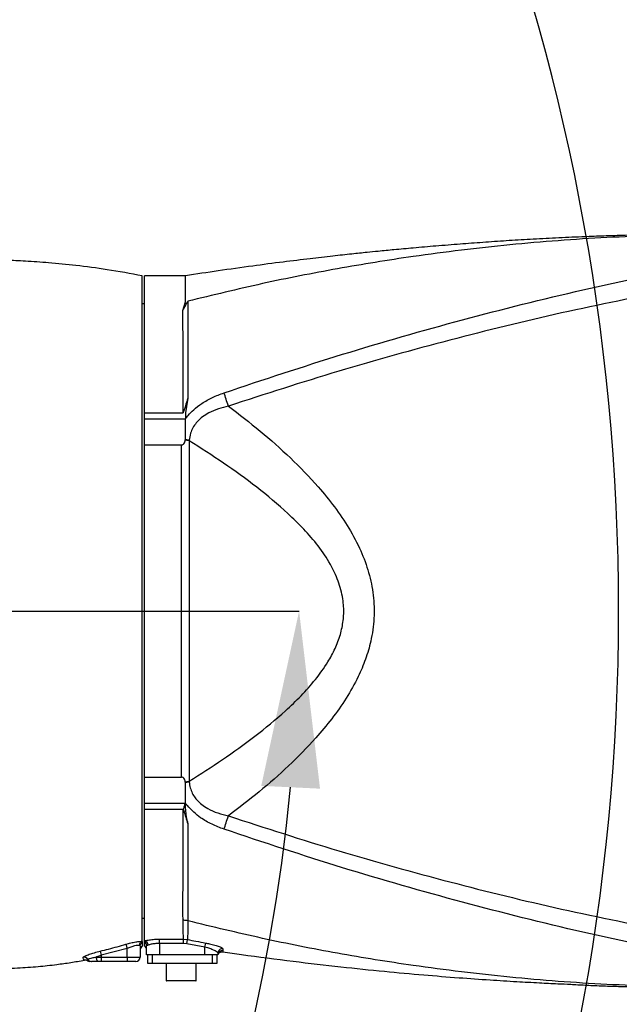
# Model space of a CAD drawing. Header units: millimetres. Extents: x 1654 to 2248, y 5204 to 5624.
# Tile 23 of 81: x 1872 to 1886, y 5268 to 5290. Entities that reach past the tile are written whole.
import ezdxf

# ---------------------------------------------------------------- set-up
doc = ezdxf.new("R2010")
doc.units = ezdxf.units.MM
doc.header["$PDSIZE"] = -1
for name, color, linetype in [('运动空间03轨迹注释', 6, 'Continuous'), ('运动空间05模型', 7, 'Continuous'), ('运动空间16俯视轨迹', 2, 'Continuous')]:
    doc.layers.add(name, color=color, linetype=linetype)
doc.styles.add('SLDTEXTSTYLE0', font='TXT', dxfattribs={"width": 0.7})
doc.dimstyles.new('SLDDIMSTYLE0', dxfattribs={"dimtxt": 3.5, "dimasz": 4.08, "dimexe": 0, "dimexo": 0.0625, "dimgap": 0.875, "dimtad": 0, "dimtih": 1, "dimtoh": 1, "dimdec": 4, "dimlfac": 10, "dimzin": 12, "dimdsep": 46, "dimtxsty": 'SLDTEXTSTYLE0', "dimsah": 1, "dimcen": 0.09, "dimazin": 3, "dimtfac": 1, "dimtdec": 3, "dimtofl": 0, "dimtmove": 0, "dimatfit": 3, "dimfxl": 1, "dimfrac": 2, "dimtolj": 1, "dimtzin": 12, "dimarcsym": 0})
doc.dimstyles.new('SLDDIMSTYLE1', dxfattribs={"dimtxt": 5, "dimasz": 4.08, "dimexe": 1, "dimexo": 0.0625, "dimgap": 0.875, "dimtad": 1, "dimlfac": 10, "dimrnd": 1e-09, "dimzin": 12, "dimdsep": 46, "dimtxsty": 'SLDTEXTSTYLE0', "dimsah": 1, "dimcen": 0.09, "dimadec": 0, "dimazin": 3, "dimtfac": 1, "dimtdec": 3, "dimtofl": 0, "dimtmove": 0, "dimatfit": 3, "dimfxl": 1, "dimfrac": 2, "dimtolj": 1, "dimtzin": 12, "dimarcsym": 0})
doc.dimstyles.new('SLDDIMSTYLE6', dxfattribs={"dimtxt": 3.5, "dimasz": 4.08, "dimexe": 0, "dimexo": 0.0625, "dimgap": 0.875, "dimtad": 2, "dimlfac": 10, "dimrnd": 1e-09, "dimzin": 12, "dimdsep": 46, "dimtxsty": 'SLDTEXTSTYLE0', "dimsah": 1, "dimcen": 0, "dimadec": 0, "dimazin": 3, "dimtfac": 1, "dimtdec": 3, "dimtofl": 0, "dimtmove": 0, "dimatfit": 3, "dimfxl": 1, "dimfrac": 2, "dimtolj": 1, "dimtzin": 12, "dimarcsym": 0})

# ---------------------------------------------------------------- blocks, each defined once
blk = doc.blocks.new('*D153')
at = {"layer": 'Defpoints', "color": 0}
for p in [(1820.531, 5276.687), (1835.781, 5276.687), (1851.031, 5276.687), (1793.801, 5269.285), (1859.205, 5241.073)]:
    blk.add_point(p, dxfattribs=at)
at = {"layer": '运动空间03轨迹注释', "color": 0, "lineweight": -2}
blk.add_line((1851.093, 5276.687), (1878.408, 5276.687), dxfattribs=at)
for start, end in [(280.9006, 354.5139), (195.4861, 269.1523)]:
    blk.add_arc((1835.781, 5276.687), 42.627, start, end, dxfattribs=at)
at = {"layer": '运动空间03轨迹注释', "color": 0}
for points in [[(1878.892, 5272.58), (1877.533, 5272.645), (1878.408, 5276.687)], [(1795.364, 5265.456), (1794.038, 5265.156), (1793.801, 5269.285)]]:
    blk.add_solid(points, dxfattribs=at)
at = {"layer": '运动空间03轨迹注释', "color": 0, "insert": (1836.025, 5235.972), "char_height": 3.5, "attachment_point": 1, "style": 'SLDTEXTSTYLE0'}
blk.add_mtext('\\A1;170%%d', dxfattribs=at)
blk = doc.blocks.new('*D154')
at = {"layer": 'Defpoints', "color": 0}
for p in [(1835.781, 5276.687), (1975.671, 5252.486)]:
    blk.add_point(p, dxfattribs=at)
at = {"layer": '运动空间03轨迹注释', "color": 0, "lineweight": -2}
blk.add_line((1953.311, 5256.354), (1971.651, 5253.181), dxfattribs=at)
at = {"layer": '运动空间03轨迹注释', "color": 0}
blk.add_solid([(1971.535, 5252.511), (1971.767, 5253.851), (1975.671, 5252.486)], dxfattribs=at)
at = {"layer": '运动空间03轨迹注释', "color": 0, "insert": (1954.919, 5260.516), "char_height": 3.5, "attachment_point": 1, "rotation": 350.1847, "style": 'SLDTEXTSTYLE0'}
blk.add_mtext('\\A1;R1420', dxfattribs=at)
blk = doc.blocks.new('*D156')
at = {"layer": 'Defpoints', "color": 0}
for p in [(1879.988, 5300.089), (1835.781, 5276.687)]:
    blk.add_point(p, dxfattribs=at)
at = {"layer": '运动空间03轨迹注释', "color": 0, "lineweight": -2}
for p, q in [((1894.761, 5307.91), (1883.594, 5301.998)), ((1835.781, 5276.597), (1835.781, 5276.777)), ((1835.691, 5276.687), (1835.871, 5276.687))]:
    blk.add_line(p, q, dxfattribs=at)
at = {"layer": '运动空间03轨迹注释', "color": 0}
blk.add_solid([(1883.276, 5302.599), (1883.912, 5301.397), (1879.988, 5300.089)], dxfattribs=at)
at = {"layer": '运动空间03轨迹注释', "color": 0, "insert": (1889.889, 5307.97), "char_height": 5, "attachment_point": 5, "rotation": 27.8952, "style": 'SLDTEXTSTYLE0'}
blk.add_mtext('\\A1;\\H0.583333x;R500', dxfattribs=at)

msp = doc.modelspace()

# ---------------------------------------------------------------- linework, layer by layer
at = {"layer": '运动空间05模型', "lineweight": 25}
for p, q in [((1874.780534, 5269.048575), (1874.780534, 5284.437379)), ((1875.780534, 5284.437379), (1874.830534, 5284.437379)), ((1874.830534, 5281.269954), (1874.830534, 5284.437379)), ((1875.780534, 5283.835674), (1875.780534, 5284.437379)), ((1874.830534, 5283.787379), (1874.780534, 5283.787379)), ((1875.722363, 5283.638757), (1875.780534, 5283.835673)), ((1875.832504, 5281.605894), (1875.780534, 5281.269954)), ((1874.830534, 5281.269954), (1875.728616, 5281.269954)), ((1874.830534, 5281.13091), (1874.830534, 5281.269954)), ((1875.780534, 5281.269954), (1875.780534, 5281.13091)), ((1874.830534, 5281.13091), (1875.780534, 5281.13091)), ((1875.776281, 5280.635742), (1875.780523, 5280.65661)), ((1875.863985, 5280.637426), (1875.865428, 5280.623344)), ((1875.865428, 5280.623344), (1875.865428, 5272.751413)), ((1874.830534, 5280.526531), (1875.689866, 5280.526531)), ((1874.830534, 5272.848226), (1874.830534, 5280.526531)), ((1875.689866, 5272.848226), (1875.689866, 5280.526531)), ((1874.830534, 5272.848226), (1875.689866, 5272.848226)), ((1875.780523, 5272.718148), (1875.776281, 5272.739015)), ((1875.865428, 5272.751413), (1875.863985, 5272.737331)), ((1874.830534, 5272.243847), (1875.762099, 5272.243847)), ((1874.830534, 5272.104803), (1874.830534, 5272.243847)), ((1875.780534, 5272.104803), (1875.780534, 5272.243847)), ((1874.830534, 5272.104803), (1875.728616, 5272.104803)), ((1874.830534, 5269.060491), (1874.830534, 5272.104803)), ((1874.780534, 5269.587379), (1874.830534, 5269.587379)), ((1875.836692, 5269.524785), (1875.836692, 5269.524784)), ((1875.836692, 5269.524784), (1875.836733, 5269.524774)), ((1874.402769, 5268.982543), (1874.430534, 5268.888263)), ((1874.780534, 5269.048575), (1874.780534, 5269.028779)), ((1874.780534, 5269.028779), (1874.780534, 5268.937379)), ((1874.830534, 5269.028779), (1874.830534, 5269.060491)), ((1874.830534, 5268.937379), (1874.830534, 5269.028779)), ((1875.180534, 5269.100066), (1875.733507, 5269.100066)), ((1875.180534, 5269.002166), (1875.180534, 5269.100066)), ((1875.733507, 5269.002166), (1875.180534, 5269.002166)), ((1875.180534, 5269.002166), (1875.180534, 5268.737379)), ((1875.733507, 5269.100066), (1875.826565, 5269.091255)), ((1875.733507, 5269.002166), (1875.733507, 5269.100066)), ((1875.807956, 5268.995029), (1875.733507, 5269.002166)), ((1875.807956, 5268.995029), (1875.826565, 5269.091255)), ((1876.230534, 5268.91484), (1875.807956, 5268.995029)), ((1876.230534, 5268.91484), (1876.248524, 5269.011488)), ((1873.807492, 5268.82373), (1873.830534, 5268.727892)), ((1874.430534, 5268.888263), (1873.830534, 5268.727892)), ((1874.430534, 5268.687379), (1874.430534, 5268.888263)), ((1874.730534, 5268.943192), (1874.715702, 5268.954619)), ((1874.730534, 5268.943192), (1874.730534, 5268.687379)), ((1874.880534, 5268.737379), (1874.880534, 5268.943198)), ((1875.180534, 5268.737379), (1874.880534, 5268.737379)), ((1874.905534, 5268.537379), (1874.905534, 5268.737379)), ((1875.005534, 5268.737379), (1875.005534, 5268.537379)), ((1876.230534, 5268.737379), (1875.180534, 5268.737379)), ((1876.230534, 5268.737379), (1876.230534, 5268.91484)), ((1876.530534, 5268.737379), (1876.230534, 5268.737379)), ((1876.405534, 5268.537379), (1876.405534, 5268.737379)), ((1876.505534, 5268.737379), (1876.505534, 5268.537379)), ((1876.530534, 5268.781812), (1876.530534, 5268.737379)), ((1873.411769, 5268.679416), (1873.413623, 5268.684788)), ((1873.515458, 5268.634657), (1873.517739, 5268.637379)), ((1873.716765, 5268.687379), (1873.830534, 5268.687379)), ((1873.830534, 5268.587379), (1873.754688, 5268.587379)), ((1873.830534, 5268.727892), (1873.830534, 5268.687379)), ((1873.830534, 5268.687379), (1873.830534, 5268.587379)), ((1873.830534, 5268.687379), (1874.430534, 5268.687379)), ((1874.430534, 5268.587379), (1873.830534, 5268.587379)), ((1874.430534, 5268.687379), (1874.730534, 5268.687379)), ((1874.430534, 5268.687379), (1874.430534, 5268.587379)), ((1874.630534, 5268.587379), (1874.430534, 5268.587379)), ((1875.005534, 5268.537379), (1874.905534, 5268.537379)), ((1876.405534, 5268.537379), (1875.005534, 5268.537379)), ((1875.330534, 5268.537379), (1875.330534, 5268.147379)), ((1876.030534, 5268.147379), (1876.030534, 5268.537379)), ((1876.505534, 5268.537379), (1876.405534, 5268.537379)), ((1875.330534, 5268.147379), (1875.804376, 5268.147379)), ((1875.800838, 5268.137379), (1875.340534, 5268.137379)), ((1876.020534, 5268.137379), (1875.800838, 5268.137379)), ((1875.804376, 5268.147379), (1876.030534, 5268.147379))]:
    msp.add_line(p, q, dxfattribs=at)
at = {"layer": '运动空间05模型', "lineweight": 25, "flags": 128}
msp.add_lwpolyline([(1873.716765, 5268.687379), (1873.717494, 5268.66787), (1873.719652, 5268.64911), (1873.723157, 5268.631822), (1873.727873, 5268.616668), (1873.733619, 5268.604232), (1873.740176, 5268.594991), (1873.74729, 5268.5893), (1873.754688, 5268.587379)], dxfattribs=at)
at = {"layer": '运动空间05模型', "lineweight": 25}
for centre, radius, start, end in [((1875.696426, 5279.734836), 0.904438, 79.2304977, 84.9346298), ((1875.696426, 5273.639921), 0.904438, 275.0653693, 280.7695023), ((1874.814043, 5268.957725), 0.104081, 2.3982219, 80.8839169), ((1874.781909, 5268.942974), 0.098625, 0.1300525, 60.4603569), ((1874.830534, 5268.850784), 0.1, 117.1168811, 179.9990305), ((1874.780534, 5268.850776), 0.1, 0, 60), ((1876.630283, 5268.781332), 0.099751, 80.5063375, 179.7245107), ((1876.630436, 5268.737202), 0.099903, 81.2330098, 179.8984977), ((1873.430809, 5268.581039), 0.100202, 32.3506105, 100.9536368), ((1873.431129, 5268.585202), 0.101113, 31.0660034, 99.9698975), ((1873.460332, 5268.516162), 0.1, 59.9366093, 100.2776153), ((1873.5637, 5268.687379), 0.1, 237.8205587, 270.0000028), ((1873.600275, 5268.687098), 0.099719, 211.7275531, 269.9768319), ((1873.603171, 5268.685363), 0.097985, 209.3216985, 269.8071064), ((1874.630534, 5268.687379), 0.1, 270, 0), ((1875.340534, 5268.147379), 0.01, 180, 270), ((1876.020534, 5268.147379), 0.01, 270, 0)]:
    msp.add_arc(centre, radius, start, end, dxfattribs=at)
for points, knots in [([(1887.780534, 5285.387379), (1887.569998, 5285.388433), (1887.177776, 5285.390397), (1886.639113, 5285.385901), (1886.186997, 5285.378324), (1885.812222, 5285.368295), (1885.394485, 5285.354825), (1884.902426, 5285.336106), (1884.344243, 5285.311669), (1883.758174, 5285.280558), (1883.200065, 5285.245843), (1882.667181, 5285.209111), (1882.122785, 5285.168855), (1881.585215, 5285.12594), (1881.075349, 5285.082051), (1880.629826, 5285.041142), (1880.273326, 5285.006689), (1879.948717, 5284.97408), (1879.599728, 5284.93771), (1879.160599, 5284.889795), (1878.631461, 5284.828845), (1878.012501, 5284.753117), (1877.303993, 5284.660279), (1876.549608, 5284.554945), (1876.032144, 5284.475469), (1875.780119, 5284.436761)], [0, 0, 0, 0, 0.051574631, 0.096081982, 0.134275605, 0.168497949, 0.204224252, 0.242694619, 0.292122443, 0.340945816, 0.387293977, 0.433441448, 0.47737716, 0.523352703, 0.566681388, 0.603367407, 0.633449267, 0.654693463, 0.683334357, 0.719376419, 0.762823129, 0.813678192, 0.871946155, 0.937632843, 1, 1, 1, 1]), ([(1887.780534, 5285.387379), (1887.029023, 5285.372115), (1885.526643, 5285.341599), (1883.279214, 5285.167035), (1881.202033, 5284.918438), (1879.296004, 5284.609146), (1877.557976, 5284.268483), (1876.410596, 5283.989511), (1875.836692, 5283.849972)], [0, 0, 0, 0, 0.186781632, 0.373403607, 0.559960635, 0.70656151, 0.853225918, 1, 1, 1, 1]), ([(1874.780534, 5284.437372), (1874.509522, 5284.486779), (1873.999207, 5284.579812), (1873.275362, 5284.67476), (1872.644905, 5284.737489), (1872.108629, 5284.774687), (1871.667411, 5284.794547), (1871.321668, 5284.80329), (1871.064728, 5284.805967), (1870.863547, 5284.805928), (1870.682753, 5284.804295), (1870.475694, 5284.800545), (1870.287138, 5284.794936), (1870.14965, 5284.78981), (1870.10271, 5284.787657), (1870.096641, 5284.787379)], [0, 0, 0, 0, 0.1754734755, 0.3304159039, 0.4649240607, 0.5790541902, 0.6728342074, 0.7462735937, 0.7993713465, 0.8365344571, 0.8744161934, 0.9146217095, 0.9681494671, 0.9958825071, 1, 1, 1, 1]), ([(1876.67126, 5281.731798), (1877.583481, 5282.035591), (1879.407118, 5282.642908), (1882.178517, 5283.430724), (1884.966808, 5284.134581), (1886.843545, 5284.512371), (1887.780534, 5284.700988)], [0, 0, 0, 0, 0.250584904, 0.500948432, 0.750841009, 1, 1, 1, 1]), ([(1887.080546, 5284.113752), (1886.212759, 5283.941627), (1884.47402, 5283.59675), (1881.889003, 5282.961108), (1879.316586, 5282.24897), (1877.622465, 5281.699813), (1876.774027, 5281.424789)], [0, 0, 0, 0, 0.248961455, 0.498831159, 0.749008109, 1, 1, 1, 1]), ([(1875.722363, 5283.638757), (1875.740939, 5283.673348), (1875.774096, 5283.735093), (1875.810378, 5283.802941), (1875.829028, 5283.83814), (1875.833978, 5283.846938), (1875.835522, 5283.849187), (1875.836217, 5283.849763), (1875.836503, 5283.849915), (1875.836637, 5283.849956), (1875.836692, 5283.849972)], [0, 0, 0, 0, 0.488445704, 0.871882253, 0.967744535, 0.991735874, 0.997789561, 0.999153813, 0.999653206, 1, 1, 1, 1]), ([(1875.836692, 5283.849972), (1875.836692, 5283.849972), (1875.836923, 5283.7337), (1875.837096, 5283.512853), (1875.836762, 5283.144691), (1875.836068, 5282.743022), (1875.834759, 5282.241318), (1875.833256, 5281.817702), (1875.832504, 5281.605894)], [0, 0, 0, 0, 0.000001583, 0.238822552, 0.397277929, 0.555733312, 0.777866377, 1, 1, 1, 1]), ([(1875.728616, 5281.269954), (1875.728354, 5281.338444), (1875.727153, 5281.652414), (1875.725036, 5282.175324), (1875.723384, 5282.718023), (1875.722532, 5283.133093), (1875.722251, 5283.418583), (1875.72233, 5283.574309), (1875.722363, 5283.638757)], [0, 0, 0, 0, 0.069017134, 0.316386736, 0.563756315, 0.724966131, 0.886175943, 1, 1, 1, 1]), ([(1875.969987, 5281.336921), (1875.969988, 5281.336922), (1876.02809, 5281.391077), (1876.16477, 5281.496758), (1876.402221, 5281.630444), (1876.580763, 5281.697705), (1876.67126, 5281.731798)], [0, 0, 0, 0, 0.000007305, 0.304061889, 0.647249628, 1, 1, 1, 1]), ([(1875.832504, 5281.605894), (1875.824947, 5281.581263), (1875.791018, 5281.470685), (1875.756984, 5281.358582), (1875.72908, 5281.271404), (1875.728616, 5281.269954)], [0, 0, 0, 0, 0.219856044, 0.987031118, 1, 1, 1, 1]), ([(1875.780534, 5281.13091), (1875.780535, 5281.130911), (1875.80025, 5281.157682), (1875.857876, 5281.229626), (1875.924626, 5281.296709), (1875.969985, 5281.33692), (1875.969987, 5281.336921)], [0, 0, 0, 0, 0.000020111, 0.364343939, 0.999979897, 1, 1, 1, 1]), ([(1876.774027, 5281.424789), (1876.695874, 5281.405466), (1876.539771, 5281.36687), (1876.337489, 5281.282382), (1876.173197, 5281.180291), (1876.017572, 5281.041126), (1875.933776, 5280.902932), (1875.8821, 5280.755968), (1875.872093, 5280.690487), (1875.863985, 5280.637426)], [0, 0, 0, 0, 0.1762837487, 0.3521093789, 0.4806068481, 0.6088925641, 0.8302348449, 0.8624312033, 1, 1, 1, 1]), ([(1876.774027, 5281.424789), (1877.020669, 5281.23481), (1877.514062, 5280.854769), (1878.213735, 5280.235675), (1878.785677, 5279.646448), (1879.233753, 5279.09895), (1879.56824, 5278.607633), (1879.837173, 5278.099477), (1880.028401, 5277.578958), (1880.137256, 5277.054046), (1880.15283, 5276.517538), (1880.083444, 5276.018907), (1879.950625, 5275.569303), (1879.763079, 5275.125312), (1879.502893, 5274.663475), (1879.169523, 5274.19252), (1878.728579, 5273.666822), (1878.170386, 5273.099643), (1877.490955, 5272.501928), (1877.012969, 5272.133929), (1876.774027, 5271.949968)], [0, 0, 0, 0, 0.077650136, 0.155334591, 0.232853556, 0.282225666, 0.331661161, 0.380895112, 0.425260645, 0.469578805, 0.514026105, 0.558486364, 0.594576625, 0.630688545, 0.678512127, 0.726501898, 0.774437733, 0.849540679, 0.924786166, 1, 1, 1, 1]), ([(1874.830534, 5280.526531), (1874.830534, 5280.627401), (1874.830534, 5280.829103), (1874.830534, 5281.03032), (1874.830534, 5281.13091)], [0, 0, 0, 0, 0.500090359, 1, 1, 1, 1]), ([(1875.780534, 5280.656641), (1875.780534, 5280.736802), (1875.780534, 5280.897091), (1875.780534, 5281.052981), (1875.780534, 5281.13091)], [0, 0, 0, 0, 0.500107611, 1, 1, 1, 1]), ([(1875.689866, 5280.526531), (1875.695085, 5280.527027), (1875.706662, 5280.528128), (1875.725425, 5280.538173), (1875.748979, 5280.561829), (1875.76615, 5280.596466), (1875.773358, 5280.624409), (1875.776281, 5280.635742)], [0, 0, 0, 0, 0.0933219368, 0.2069980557, 0.3895397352, 0.7524056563, 1, 1, 1, 1]), ([(1875.780493, 5280.656617), (1875.807585, 5280.651072), (1875.835811, 5280.645294), (1875.862897, 5280.63773), (1875.863985, 5280.637426)], [0, 0, 0, 0, 0.959839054, 1, 1, 1, 1]), ([(1875.865428, 5272.751413), (1876.124249, 5272.916825), (1876.641941, 5273.247681), (1877.390783, 5273.784579), (1877.993494, 5274.281836), (1878.457002, 5274.724048), (1878.790966, 5275.096835), (1879.054181, 5275.46344), (1879.245833, 5275.815412), (1879.368553, 5276.135776), (1879.436068, 5276.463086), (1879.446183, 5276.741372), (1879.413967, 5277.050491), (1879.323276, 5277.385376), (1879.127372, 5277.79617), (1878.855799, 5278.197468), (1878.520439, 5278.585317), (1878.04961, 5279.04432), (1877.433273, 5279.559111), (1876.664142, 5280.11288), (1876.131648, 5280.453201), (1875.865428, 5280.623344)], [0, 0, 0, 0, 0.08362237, 0.167261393, 0.250755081, 0.29615445, 0.341589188, 0.386837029, 0.418642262, 0.45040491, 0.479775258, 0.509126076, 0.525695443, 0.564162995, 0.60273007, 0.649042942, 0.695589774, 0.7420955, 0.827956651, 0.913986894, 1, 1, 1, 1]), ([(1874.830534, 5272.243847), (1874.830534, 5272.309026), (1874.830534, 5272.443431), (1874.830534, 5272.651304), (1874.830534, 5272.784517), (1874.830534, 5272.848226)], [0, 0, 0, 0, 0.329420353, 0.679295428, 1, 1, 1, 1]), ([(1875.776281, 5272.739015), (1875.772771, 5272.752355), (1875.765113, 5272.781462), (1875.747284, 5272.814778), (1875.72525, 5272.836335), (1875.708116, 5272.846419), (1875.695238, 5272.847694), (1875.689866, 5272.848226)], [0, 0, 0, 0, 0.291814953, 0.63671995, 0.769730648, 0.903952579, 1, 1, 1, 1]), ([(1875.863985, 5272.737331), (1875.862897, 5272.737028), (1875.835804, 5272.729461), (1875.80757, 5272.723682), (1875.78047, 5272.718136)], [0, 0, 0, 0, 0.040150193, 1, 1, 1, 1]), ([(1875.780534, 5272.243847), (1875.780534, 5272.321769), (1875.780534, 5272.477659), (1875.780534, 5272.637948), (1875.780534, 5272.718116)], [0, 0, 0, 0, 0.499851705, 1, 1, 1, 1]), ([(1875.863985, 5272.737331), (1875.871104, 5272.690211), (1875.89052, 5272.561714), (1875.960791, 5272.422531), (1876.059912, 5272.298392), (1876.1521, 5272.210679), (1876.315656, 5272.102916), (1876.525221, 5272.011882), (1876.691001, 5271.970629), (1876.774027, 5271.949968)], [0, 0, 0, 0, 0.122418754, 0.333834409, 0.373048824, 0.499452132, 0.62603325, 0.812709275, 1, 1, 1, 1]), ([(1875.762099, 5272.243847), (1875.757624, 5272.220531), (1875.748661, 5272.173839), (1875.735304, 5272.127835), (1875.728616, 5272.104803)], [0, 0, 0, 0, 0.49935693, 1, 1, 1, 1]), ([(1875.969987, 5272.037836), (1875.969985, 5272.037837), (1875.917114, 5272.084708), (1875.851109, 5272.152477), (1875.794539, 5272.22483), (1875.780535, 5272.243846), (1875.780534, 5272.243847)], [0, 0, 0, 0, 0.000020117, 0.74112419, 0.999979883, 1, 1, 1, 1]), ([(1875.722603, 5269.536842), (1875.722442, 5269.662229), (1875.722174, 5269.870793), (1875.722531, 5270.241833), (1875.723387, 5270.657776), (1875.725047, 5271.20338), (1875.727174, 5271.726837), (1875.728366, 5272.039369), (1875.728616, 5272.104803)], [0, 0, 0, 0, 0.215212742, 0.357978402, 0.500744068, 0.721184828, 0.94162561, 1, 1, 1, 1]), ([(1875.728616, 5272.104803), (1875.731812, 5272.094594), (1875.766836, 5271.982694), (1875.801239, 5271.870668), (1875.832504, 5271.768863)], [0, 0, 0, 0, 0.091232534, 1, 1, 1, 1]), ([(1875.780534, 5272.104803), (1875.780536, 5272.103089), (1875.780679, 5271.990222), (1875.80679, 5271.878696), (1875.832504, 5271.768863)], [0, 0, 0, 0, 0.01518352, 1, 1, 1, 1]), ([(1876.67126, 5271.642959), (1876.577583, 5271.678363), (1876.387608, 5271.750161), (1876.151598, 5271.8867), (1876.019508, 5271.991679), (1875.969988, 5272.037835), (1875.969987, 5272.037836)], [0, 0, 0, 0, 0.365310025, 0.74084249, 0.999992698, 1, 1, 1, 1]), ([(1876.774027, 5271.949968), (1877.622432, 5271.674955), (1879.316503, 5271.125815), (1881.888709, 5270.41373), (1884.473756, 5269.778065), (1886.212545, 5269.433176), (1887.080546, 5269.261008)], [0, 0, 0, 0, 0.250982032, 0.501154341, 0.750977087, 1, 1, 1, 1]), ([(1875.832504, 5271.768863), (1875.833256, 5271.557053), (1875.834759, 5271.133433), (1875.836068, 5270.631726), (1875.836762, 5270.230057), (1875.837096, 5269.861899), (1875.836923, 5269.641055), (1875.836692, 5269.524786), (1875.836692, 5269.524785)], [0, 0, 0, 0, 0.222135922, 0.444271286, 0.602726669, 0.761182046, 0.999998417, 1, 1, 1, 1]), ([(1887.780534, 5268.67377), (1886.843545, 5268.862387), (1884.966808, 5269.240176), (1882.178517, 5269.944033), (1879.407118, 5270.731849), (1877.583481, 5271.339166), (1876.67126, 5271.642959)], [0, 0, 0, 0, 0.249158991, 0.499051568, 0.749415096, 1, 1, 1, 1]), ([(1875.733507, 5269.100066), (1875.731344, 5269.155778), (1875.726999, 5269.267711), (1875.724073, 5269.44686), (1875.722603, 5269.536842)], [0, 0, 0, 0, 0.4977247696, 1, 1, 1, 1]), ([(1875.836692, 5269.524784), (1875.806152, 5269.529982), (1875.768332, 5269.536419), (1875.729985, 5269.536773), (1875.722603, 5269.536842)], [0, 0, 0, 0, 0.807499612, 1, 1, 1, 1]), ([(1875.836733, 5269.524774), (1875.836733, 5269.524773), (1875.835694, 5269.430513), (1875.83257, 5269.259807), (1875.828573, 5269.147612), (1875.826565, 5269.091255)], [0, 0, 0, 0, 0.000004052, 0.497687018, 1, 1, 1, 1]), ([(1887.780534, 5267.987379), (1887.029025, 5268.002643), (1885.526651, 5268.033158), (1883.27923, 5268.207721), (1881.202056, 5268.456316), (1879.296034, 5268.765606), (1877.558012, 5269.106267), (1876.410636, 5269.385237), (1875.836733, 5269.524774)], [0, 0, 0, 0, 0.186781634, 0.373403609, 0.559960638, 0.706561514, 0.853225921, 1, 1, 1, 1]), ([(1873.807492, 5268.82373), (1873.87226, 5268.839552), (1874.071785, 5268.888292), (1874.269341, 5268.944548), (1874.402769, 5268.982543)], [0, 0, 0, 0, 0.324610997, 1, 1, 1, 1]), ([(1874.402769, 5268.982543), (1874.440244, 5268.993073), (1874.518991, 5269.015201), (1874.630966, 5269.039132), (1874.724962, 5269.051999), (1874.766415, 5269.051314), (1874.780213, 5269.048636), (1874.780534, 5269.048573)], [0, 0, 0, 0, 0.231453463, 0.486348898, 0.738553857, 0.993932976, 1, 1, 1, 1]), ([(1874.830534, 5269.060491), (1874.843125, 5269.064131), (1874.879865, 5269.074752), (1874.969024, 5269.089449), (1875.080581, 5269.098807), (1875.153147, 5269.099721), (1875.180534, 5269.100066)], [0, 0, 0, 0, 0.167584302, 0.489004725, 0.807145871, 1, 1, 1, 1]), ([(1874.918034, 5268.96208), (1874.906783, 5268.9591), (1874.885154, 5268.953372), (1874.882032, 5268.946497), (1874.880534, 5268.943198)], [0, 0, 0, 0, 0.520158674, 1, 1, 1, 1]), ([(1875.180534, 5269.002166), (1875.159985, 5269.001815), (1875.105416, 5269.000885), (1875.021527, 5268.991352), (1874.954887, 5268.976473), (1874.927467, 5268.965764), (1874.918034, 5268.96208)], [0, 0, 0, 0, 0.191364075, 0.508185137, 0.830803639, 1, 1, 1, 1]), ([(1875.826565, 5269.091255), (1875.892038, 5269.078698), (1876.032621, 5269.051737), (1876.173341, 5269.025503), (1876.248524, 5269.011488)], [0, 0, 0, 0, 0.465727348, 1, 1, 1, 1]), ([(1876.248524, 5269.011488), (1876.27654, 5269.005971), (1876.35082, 5268.991346), (1876.463191, 5268.962348), (1876.564959, 5268.929221), (1876.633661, 5268.899392), (1876.642377, 5268.886277), (1876.646736, 5268.879717)], [0, 0, 0, 0, 0.134880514, 0.357622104, 0.575195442, 0.787531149, 1, 1, 1, 1]), ([(1873.413623, 5268.684788), (1873.414785, 5268.686202), (1873.421634, 5268.694541), (1873.458029, 5268.715169), (1873.5482, 5268.750043), (1873.669382, 5268.78862), (1873.761421, 5268.812018), (1873.807492, 5268.82373)], [0, 0, 0, 0, 0.0481498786, 0.2839365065, 0.5234895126, 0.7614810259, 1, 1, 1, 1]), ([(1874.715702, 5268.954619), (1874.715461, 5268.954682), (1874.705109, 5268.957423), (1874.673819, 5268.958216), (1874.60255, 5268.945242), (1874.517788, 5268.921022), (1874.458788, 5268.898871), (1874.430534, 5268.888263)], [0, 0, 0, 0, 0.00602956, 0.259179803, 0.509612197, 0.765153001, 1, 1, 1, 1]), ([(1876.530534, 5268.781812), (1876.527134, 5268.788479), (1876.520313, 5268.801857), (1876.468466, 5268.831943), (1876.392107, 5268.865264), (1876.307756, 5268.894477), (1876.251607, 5268.909283), (1876.230534, 5268.91484)], [0, 0, 0, 0, 0.211679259, 0.424717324, 0.643399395, 0.866158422, 1, 1, 1, 1]), ([(1876.537191, 5268.753565), (1876.53799, 5268.755229), (1876.539866, 5268.759143), (1876.547543, 5268.771234), (1876.56308, 5268.788017), (1876.588276, 5268.803202), (1876.616544, 5268.81117), (1876.634675, 5268.80782), (1876.641494, 5268.80656)], [0, 0, 0, 0, 0.093110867, 0.21887577, 0.392053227, 0.607605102, 0.852431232, 1, 1, 1, 1]), ([(1876.645663, 5268.835937), (1876.645238, 5268.831313), (1876.643109, 5268.808168), (1876.642301, 5268.809724), (1876.641655, 5268.810969)], [0, 0, 0, 0, 0.199784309, 1, 1, 1, 1]), ([(1876.641901, 5268.810593), (1876.785797, 5268.789141), (1877.328227, 5268.708276), (1878.239538, 5268.591822), (1879.342681, 5268.46241), (1880.350076, 5268.358856), (1881.261055, 5268.276039), (1882.075297, 5268.210959), (1882.792496, 5268.160523), (1883.41243, 5268.122223), (1883.934907, 5268.093472), (1884.250774, 5268.07842), (1884.392417, 5268.071671)], [0, 0, 0, 0, 0.056036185, 0.211233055, 0.353829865, 0.483841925, 0.601279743, 0.70614999, 0.798456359, 0.878200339, 0.945381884, 1, 1, 1, 1]), ([(1876.646736, 5268.879717), (1876.646554, 5268.871798), (1876.646156, 5268.85449), (1876.645836, 5268.842462), (1876.645663, 5268.835937)], [0, 0, 0, 0, 0.457562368, 1, 1, 1, 1]), ([(1868.780435, 5268.686392), (1868.802873, 5268.684467), (1868.855688, 5268.679938), (1868.947356, 5268.664116), (1869.049948, 5268.643829), (1869.160446, 5268.620508), (1869.278795, 5268.596097), (1869.408664, 5268.571861), (1869.529063, 5268.552079), (1869.630612, 5268.537206), (1869.700846, 5268.527604), (1869.762377, 5268.519488), (1869.850171, 5268.508452), (1869.990344, 5268.492066), (1870.185753, 5268.471936), (1870.444448, 5268.450498), (1870.834413, 5268.427203), (1871.323978, 5268.416713), (1871.872518, 5268.431544), (1872.285107, 5268.460438), (1872.586979, 5268.490238), (1872.838045, 5268.519794), (1873.124529, 5268.558914), (1873.337118, 5268.597259), (1873.442156, 5268.616204)], [0, 0, 0, 0, 0.059308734, 0.139604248, 0.210556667, 0.272796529, 0.342796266, 0.398369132, 0.439888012, 0.462474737, 0.471436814, 0.479185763, 0.492166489, 0.507660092, 0.539174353, 0.574706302, 0.617173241, 0.703803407, 0.78105479, 0.848426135, 0.878126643, 0.90893322, 0.955004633, 1, 1, 1, 1]), ([(1873.442433, 5268.614603), (1873.442449, 5268.614587), (1873.445145, 5268.611871), (1873.421525, 5268.627597), (1873.413762, 5268.66883), (1873.411769, 5268.679416)], [0, 0, 0, 0, 0.004341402, 0.744394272, 1, 1, 1, 1]), ([(1873.51129, 5268.60402), (1873.511328, 5268.603406), (1873.511498, 5268.600633), (1873.513725, 5268.619766), (1873.515458, 5268.634657)], [0, 0, 0, 0, 0.221670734, 1, 1, 1, 1]), ([(1873.517739, 5268.637379), (1873.522448, 5268.639822), (1873.535616, 5268.646656), (1873.594019, 5268.662339), (1873.665557, 5268.677666), (1873.708249, 5268.685763), (1873.716765, 5268.687379)], [0, 0, 0, 0, 0.207835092, 0.581259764, 0.916471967, 1, 1, 1, 1]), ([(1873.58151, 5268.587379), (1873.580754, 5268.587379), (1873.566428, 5268.587379), (1873.566597, 5268.587379), (1873.566757, 5268.587379)], [0, 0, 0, 0, 0.052765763, 1, 1, 1, 1]), ([(1873.754688, 5268.587379), (1873.724606, 5268.587379), (1873.667961, 5268.587379), (1873.619145, 5268.587379), (1873.607102, 5268.587379), (1873.602841, 5268.587379)], [0, 0, 0, 0, 0.422569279, 0.795704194, 1, 1, 1, 1]), ([(1873.830534, 5268.727892), (1873.795531, 5268.716083), (1873.756393, 5268.70288), (1873.720551, 5268.68886), (1873.716765, 5268.687379)], [0, 0, 0, 0, 0.894370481, 1, 1, 1, 1]), ([(1884.392417, 5268.071671), (1884.488792, 5268.066804), (1884.678605, 5268.057218), (1885.017177, 5268.03914), (1885.389202, 5268.022464), (1885.798552, 5268.007995), (1886.243851, 5267.996596), (1886.724943, 5267.988879), (1887.241566, 5267.985072), (1887.597259, 5267.986594), (1887.780534, 5267.987379)], [0, 0, 0, 0, 0.122449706, 0.241166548, 0.358444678, 0.476639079, 0.598003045, 0.724567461, 0.858080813, 1, 1, 1, 1])]:
    msp.add_open_spline(points, degree=3, knots=knots, dxfattribs=at)
for points in [[(1876.774027, 5281.424789), (1876.75522, 5281.480975), (1876.717605, 5281.593348), (1876.686708, 5281.685648), (1876.67126, 5281.731798)], [(1876.67126, 5271.642959), (1876.686708, 5271.689109), (1876.717605, 5271.78141), (1876.75522, 5271.893782), (1876.774027, 5271.949968)], [(1874.715702, 5268.954619), (1874.716765, 5268.96483), (1874.718893, 5268.985252), (1874.733084, 5269.012871), (1874.753689, 5269.035679), (1874.771585, 5269.044275), (1874.780534, 5269.048573)], [(1874.730534, 5268.943192), (1874.731193, 5268.951821), (1874.732513, 5268.96908), (1874.743059, 5268.9931), (1874.758836, 5269.014135), (1874.773301, 5269.023894), (1874.780534, 5269.028773)]]:
    msp.add_open_spline(points, degree=3, dxfattribs=at)
at = {"layer": '运动空间16俯视轨迹', "lineweight": 25}
msp.add_arc((1835.780534, 5276.687379), 50.019232, 190, 170, dxfattribs=at)

# ---------------------------------------------------------------- dimensions: what is measured, and where the dimension line sits
at = {"layer": '运动空间03轨迹注释'}
for mpoint, text, dimstyle, picture, middle in [((1879.987757, 5300.089193), '\\H0.583333x;R500', 'SLDDIMSTYLE1', '*D156', (1884.184039, 5302.310564)), ((1975.671447, 5252.485532), 'R1420', 'SLDDIMSTYLE6', '*D154', (1959.203121, 5255.334649))]:
    dim = msp.add_radius_dim(center=(1835.780534, 5276.687379), mpoint=mpoint, text=text, dimstyle=dimstyle, override={"dimtxsty": 'SLDTEXTSTYLE0'}, dxfattribs=at)
    dim.commit()
    dim.dimension.update_dxf_attribs({"geometry": picture, "text_midpoint": middle, "dimtype": 164})
dim = msp.add_angular_dim_2l(base=(1859.204607, 5241.072806), line1=((1835.780534, 5276.687379), (1793.800858, 5269.285229)), line2=((1820.530534, 5276.687379), (1851.030534, 5276.687379)), dimstyle='SLDDIMSTYLE0', dxfattribs=at)
dim.commit()
dim.dimension.update_dxf_attribs({"geometry": '*D153', "text_midpoint": (1839.495746, 5234.222308)})

doc.saveas('drawing.dxf')
